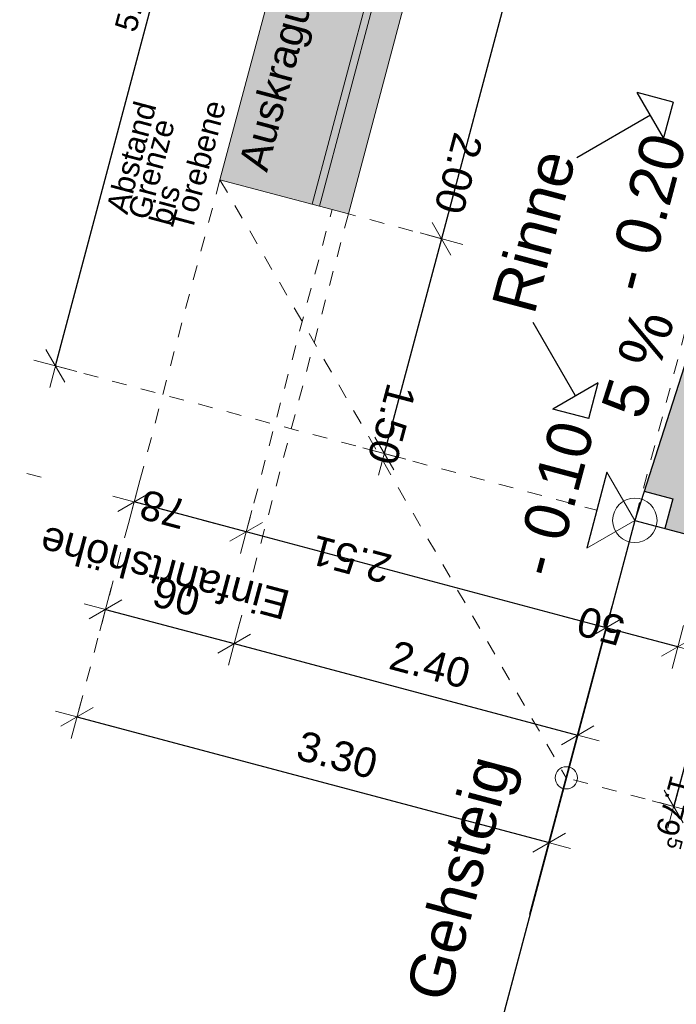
# Model space of a CAD drawing. Header units: metres. Extents: x 4462371 to 4462630, y 5328161 to 5328403.
# Tile 5 of 152: x 4462403.35 to 4462407.78, y 5328241.26 to 5328247.9. Entities that reach past the tile are written whole.
import ezdxf

# ---------------------------------------------------------------- set-up
doc = ezdxf.new("R2010")
doc.units = ezdxf.units.M
doc.header["$PDMODE"] = 65
doc.linetypes.add('AUSGEZOGEN', pattern=[0])
doc.linetypes.add('VERDECKT2_S2', pattern=[0.15, 0.1, -0.05])
doc.layers.add('BEBAUUNGSPLANGRENZEN_F', color=131, linetype='AUSGEZOGEN')
doc.layers.add('Maßlinie_Allgemein', color=7, linetype='AUSGEZOGEN', lineweight=13)
doc.layers.add('Standard', color=7, linetype='AUSGEZOGEN', lineweight=13)
doc.styles.add('ARIAL', font='ARIAL.TTF')
doc.dimstyles.new('_DIMSTYLE_12', dxfattribs={"dimtxt": 0.2, "dimasz": 0.3, "dimexe": 0, "dimexo": 0, "dimgap": 0.1, "dimtad": 2, "dimrnd": 0.01, "dimzin": 4, "dimdsep": 46, "dimtxsty": 'ARIAL', "dimblk1": 'ALL_ML_STRICH', "dimblk2": 'ALL_ML_STRICH', "dimsah": 1, "dimcen": 0, "dimclrd": 7, "dimclre": 7, "dimclrt": 7, "dimadec": 0, "dimazin": 0, "dimtfac": 1, "dimtdec": 0, "dimtix": 1, "dimtmove": 2, "dimatfit": 3, "dimfxl": 0, "dimtzin": 0, "dimlwd": 0, "dimlwe": 13, "dimarcsym": 0})
doc.dimstyles.new('_DIMSTYLE_14', dxfattribs={"dimtxt": 0.2, "dimasz": 0.3, "dimexe": 0, "dimexo": 0, "dimgap": 0.1, "dimtad": 2, "dimdec": 1, "dimlfac": 100, "dimrnd": 1, "dimzin": 4, "dimdsep": 46, "dimtxsty": 'ARIAL', "dimblk1": 'ALL_ML_STRICH', "dimblk2": 'ALL_ML_STRICH', "dimsah": 1, "dimcen": 0, "dimclrd": 7, "dimclre": 7, "dimclrt": 7, "dimadec": 0, "dimazin": 0, "dimtfac": 1, "dimtdec": 0, "dimtix": 1, "dimtmove": 2, "dimatfit": 3, "dimfxl": 0, "dimtvp": 1.2, "dimtzin": 0, "dimlwd": 0, "dimlwe": 13, "dimarcsym": 0})
doc.dimstyles.new('_DIMSTYLE_22', dxfattribs={"dimtxt": 0.2, "dimasz": 0.3, "dimexe": 0, "dimexo": 0, "dimgap": 0.1, "dimtad": 2, "dimdec": 1, "dimlfac": 100, "dimrnd": 1, "dimzin": 4, "dimdsep": 46, "dimtxsty": 'ARIAL', "dimblk1": 'ALL_ML_STRICH', "dimblk2": 'ALL_ML_STRICH', "dimsah": 1, "dimcen": 0, "dimclrd": 7, "dimclre": 7, "dimclrt": 7, "dimadec": 0, "dimazin": 0, "dimtfac": 1, "dimtdec": 0, "dimtix": 1, "dimtmove": 2, "dimatfit": 3, "dimfxl": 0, "dimtzin": 0, "dimlwd": 0, "dimlwe": 13, "dimarcsym": 0})
doc.dimstyles.new('_DIMSTYLE_23', dxfattribs={"dimtxt": 0.2, "dimasz": 0.3, "dimexe": 0, "dimexo": 0, "dimgap": 0.1, "dimtad": 2, "dimdec": 1, "dimlfac": 100, "dimrnd": 1, "dimzin": 4, "dimdsep": 46, "dimtxsty": 'ARIAL', "dimblk1": 'ALL_ML_STRICH', "dimblk2": 'ALL_ML_STRICH', "dimsah": 1, "dimcen": 0, "dimclrd": 7, "dimclre": 7, "dimclrt": 7, "dimadec": 0, "dimazin": 0, "dimtfac": 1, "dimtdec": 0, "dimtix": 1, "dimtmove": 2, "dimatfit": 3, "dimfxl": 0, "dimtzin": 0, "dimlwd": 0, "dimlwe": 13, "dimarcsym": 0})
doc.dimstyles.new('_DIMSTYLE_3', dxfattribs={"dimtxt": 0.2, "dimasz": 0.3, "dimexe": 0, "dimexo": 0, "dimgap": 0.1, "dimtad": 2, "dimrnd": 0.005, "dimzin": 4, "dimdsep": 46, "dimtxsty": 'ARIAL', "dimblk1": 'ALL_ML_STRICH', "dimblk2": 'ALL_ML_STRICH', "dimsah": 1, "dimcen": 0, "dimclrd": 7, "dimclre": 7, "dimclrt": 7, "dimadec": 0, "dimazin": 0, "dimtfac": 1, "dimtdec": 0, "dimtix": 1, "dimtmove": 2, "dimatfit": 3, "dimfxl": 0, "dimtzin": 0, "dimlwd": 0, "dimlwe": 13, "dimarcsym": 0})
doc.dimstyles.new('_DIMSTYLE_34', dxfattribs={"dimtxt": 0.15, "dimasz": 0.3, "dimexe": 0, "dimexo": 1e-06, "dimgap": 0.075, "dimtad": 2, "dimrnd": 0.005, "dimzin": 4, "dimdsep": 46, "dimtxsty": 'ARIAL', "dimblk1": 'ALL_ML_STRICH', "dimblk2": 'ALL_ML_STRICH', "dimsah": 1, "dimcen": 0, "dimse1": 1, "dimse2": 1, "dimclrd": 7, "dimclre": 7, "dimclrt": 7, "dimadec": 0, "dimazin": 0, "dimtfac": 1, "dimtdec": 0, "dimtix": 1, "dimtmove": 2, "dimatfit": 3, "dimfxl": 0, "dimtzin": 0, "dimlwd": 0, "dimlwe": 18, "dimarcsym": 0})
doc.dimstyles.new('_DIMSTYLE_35', dxfattribs={"dimtxt": 0.15, "dimasz": 0.3, "dimexe": 0, "dimexo": 1e-06, "dimgap": 0.075, "dimtad": 2, "dimdec": 3, "dimrnd": 0.005, "dimzin": 4, "dimdsep": 46, "dimtxsty": 'ARIAL', "dimblk1": 'ALL_ML_STRICH', "dimblk2": 'ALL_ML_STRICH', "dimsah": 1, "dimcen": 0, "dimse1": 1, "dimse2": 1, "dimclrd": 7, "dimclre": 7, "dimclrt": 7, "dimadec": 0, "dimazin": 0, "dimtfac": 1, "dimtdec": 0, "dimtix": 1, "dimtmove": 2, "dimatfit": 3, "dimfxl": 0, "dimtzin": 0, "dimlwd": 0, "dimlwe": 18, "dimarcsym": 0})

# ---------------------------------------------------------------- blocks, each defined once
blk = doc.blocks.new('ALL_ML_STRICH')
at = {"color": 0, "linetype": 'ByBlock', "lineweight": -2}
for p, q in [((0, -0.5), (0, 0.5)), ((-0.3, -0.3), (0.3, 0.3)), ((-1, 0), (0.5, 0))]:
    blk.add_line(p, q, dxfattribs=at)
blk = doc.blocks.new('*D288')
at = {"layer": 'DEFPOINTS', "color": 7, "linetype": 'AUSGEZOGEN', "lineweight": 13}
for p in [(4462408.1233, 5328246.4569), (4462407.5044, 5328244.5264), (4462413.4471, 5328242.9436)]:
    blk.add_point(p, dxfattribs=at)
at = {"layer": 'Maßlinie_Allgemein', "color": 7, "linetype": 'AUSGEZOGEN', "lineweight": -2}
for p, q in [((4462413.4471, 5328242.9436), (4462413.9682, 5328244.9002)), ((4462413.9682, 5328244.9002), (4462413.9682, 5328244.9002)), ((4462413.4471, 5328242.9436), (4462413.4471, 5328242.9436))]:
    blk.add_line(p, q, dxfattribs=at)
at = {"layer": 'Maßlinie_Allgemein', "color": 7, "linetype": 'AUSGEZOGEN', "lineweight": 13, "yscale": 0.3, "zscale": 0.3}
for p, xscale, rotation in [((4462413.9682, 5328244.9002), 0.2999999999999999, 75.08618457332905), ((4462413.4471, 5328242.9436), 0.3, 255.0861845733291)]:
    blk.add_blockref('ALL_ML_STRICH', p, dxfattribs=dict(at, xscale=xscale, rotation=rotation))
at = {"layer": 'Maßlinie_Allgemein', "color": 7, "linetype": 'AUSGEZOGEN', "lineweight": 13, "insert": (4462413.5151, 5328243.9892), "char_height": 0.2, "width": 0.8, "attachment_point": 5, "rotation": 75.08618, "style": 'ARIAL'}
blk.add_mtext('\\A1;{\\A1;{2.02\\H0.132000;\\S^ ;}}', dxfattribs=at)
blk = doc.blocks.new('*D307')
at = {"layer": 'DEFPOINTS', "color": 7, "linetype": 'AUSGEZOGEN', "lineweight": 13}
for p in [(4462404.704, 5328246.8245), (4462407.5044, 5328244.5264), (4462403.7389, 5328243.2009)]:
    blk.add_point(p, dxfattribs=at)
at = {"layer": 'Maßlinie_Allgemein', "color": 7, "linetype": 'AUSGEZOGEN', "lineweight": -2}
for p, q in [((4462403.7389, 5328243.2009), (4462403.7389, 5328243.2009)), ((4462403.7389, 5328243.2009), (4462406.9253, 5328242.3522)), ((4462406.9253, 5328242.3522), (4462406.9253, 5328242.3522))]:
    blk.add_line(p, q, dxfattribs=at)
at = {"layer": 'Maßlinie_Allgemein', "color": 7, "linetype": 'AUSGEZOGEN', "lineweight": 13, "xscale": 0.3, "yscale": 0.3, "zscale": 0.3}
for p, rotation in [((4462403.7389, 5328243.2009), 165.0861849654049), ((4462406.9253, 5328242.3522), 345.0861849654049)]:
    blk.add_blockref('ALL_ML_STRICH', p, dxfattribs=dict(at, rotation=rotation))
at = {"layer": 'Maßlinie_Allgemein', "color": 7, "linetype": 'AUSGEZOGEN', "lineweight": 13, "insert": (4462405.4954, 5328242.9437), "char_height": 0.2, "width": 0.8, "attachment_point": 5, "rotation": 345.08618, "style": 'ARIAL'}
blk.add_mtext('\\A1;{\\A1;{3.30\\H0.132000;\\S^ ;}}', dxfattribs=at)
blk = doc.blocks.new('*D308')
at = {"layer": 'DEFPOINTS', "color": 7, "linetype": 'AUSGEZOGEN', "lineweight": 13}
for p in [(4462404.704, 5328246.8245), (4462405.5713, 5328246.5936), (4462403.9319, 5328243.9256)]:
    blk.add_point(p, dxfattribs=at)
at = {"layer": 'Maßlinie_Allgemein', "color": 7, "linetype": 'AUSGEZOGEN', "lineweight": -2}
for p, q in [((4462403.9319, 5328243.9256), (4462403.9319, 5328243.9256)), ((4462403.9319, 5328243.9256), (4462404.7992, 5328243.6946)), ((4462404.7992, 5328243.6946), (4462404.7992, 5328243.6946))]:
    blk.add_line(p, q, dxfattribs=at)
at = {"layer": 'Maßlinie_Allgemein', "color": 7, "linetype": 'AUSGEZOGEN', "lineweight": 13, "xscale": 0.3, "yscale": 0.3, "zscale": 0.3}
for p, rotation in [((4462403.9319, 5328243.9256), 165.0861849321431), ((4462404.7992, 5328243.6946), 345.0861849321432)]:
    blk.add_blockref('ALL_ML_STRICH', p, dxfattribs=dict(at, rotation=rotation))
at = {"layer": 'Maßlinie_Allgemein', "color": 7, "linetype": 'AUSGEZOGEN', "lineweight": 13, "insert": (4462404.4095, 5328244.0089), "char_height": 0.2, "width": 0.8, "attachment_point": 5, "rotation": 345.08618, "style": 'ARIAL'}
blk.add_mtext('\\A1;{\\A1;{90\\H0.132000;\\S^ ;}}', dxfattribs=at)
blk = doc.blocks.new('*D309')
at = {"layer": 'DEFPOINTS', "color": 7, "linetype": 'AUSGEZOGEN', "lineweight": 13}
for p in [(4462405.5713, 5328246.5936), (4462407.5044, 5328244.5264), (4462404.7992, 5328243.6946)]:
    blk.add_point(p, dxfattribs=at)
at = {"layer": 'Maßlinie_Allgemein', "color": 7, "linetype": 'AUSGEZOGEN', "lineweight": -2}
for p, q in [((4462404.7992, 5328243.6946), (4462404.7992, 5328243.6946)), ((4462404.7992, 5328243.6946), (4462407.1183, 5328243.0769)), ((4462407.1183, 5328243.0769), (4462407.1183, 5328243.0769))]:
    blk.add_line(p, q, dxfattribs=at)
at = {"layer": 'Maßlinie_Allgemein', "color": 7, "linetype": 'AUSGEZOGEN', "lineweight": 13, "xscale": 0.3, "yscale": 0.3, "zscale": 0.3}
for p, rotation in [((4462404.7992, 5328243.6946), 165.0861849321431), ((4462407.1183, 5328243.0769), 345.0861849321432)]:
    blk.add_blockref('ALL_ML_STRICH', p, dxfattribs=dict(at, rotation=rotation))
at = {"layer": 'Maßlinie_Allgemein', "color": 7, "linetype": 'AUSGEZOGEN', "lineweight": 13, "insert": (4462406.122, 5328243.5528), "char_height": 0.2, "width": 0.8, "attachment_point": 5, "rotation": 345.08618, "style": 'ARIAL'}
blk.add_mtext('\\A1;{\\A1;{2.40\\H0.132000;\\S^ ;}}', dxfattribs=at)
blk = doc.blocks.new('*D310')
at = {"layer": 'DEFPOINTS', "color": 7, "linetype": 'AUSGEZOGEN', "lineweight": 13}
for p in [(4462407.9877, 5328244.3977), (4462407.7946, 5328243.673), (4462406.9896, 5328242.5938)]:
    blk.add_point(p, dxfattribs=at)
at = {"layer": 'Maßlinie_Allgemein', "color": 7, "linetype": 'AUSGEZOGEN', "lineweight": -2}
for p, q in [((4462406.7966, 5328241.869), (4462407.3113, 5328243.8017)), ((4462407.7946, 5328243.673), (4462407.3113, 5328243.8017)), ((4462407.7946, 5328243.673), (4462407.7946, 5328243.673))]:
    blk.add_line(p, q, dxfattribs=at)
at = {"layer": 'Maßlinie_Allgemein', "color": 7, "linetype": 'AUSGEZOGEN', "lineweight": 13, "xscale": 0.3, "yscale": 0.3, "zscale": 0.3}
for p, rotation in [((4462407.3113, 5328243.8017), 165.086185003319), ((4462407.7946, 5328243.673), 345.086185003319)]:
    blk.add_blockref('ALL_ML_STRICH', p, dxfattribs=dict(at, rotation=rotation))
at = {"layer": 'Maßlinie_Allgemein', "color": 7, "linetype": 'AUSGEZOGEN', "lineweight": 13, "insert": (4462407.2749, 5328243.8149), "char_height": 0.2, "width": 0.8, "attachment_point": 5, "rotation": 165.08619, "style": 'ARIAL'}
blk.add_mtext('\\A1;{\\A1;{50\\H0.132000;\\S^ ;}}', dxfattribs=at)
blk = doc.blocks.new('*D311')
at = {"layer": 'DEFPOINTS', "color": 7, "linetype": 'AUSGEZOGEN', "lineweight": 13}
for p in [(4462404.8814, 5328244.4488), (4462407.3113, 5328243.8017), (4462406.9896, 5328242.5938)]:
    blk.add_point(p, dxfattribs=at)
at = {"layer": 'Maßlinie_Allgemein', "color": 7, "linetype": 'AUSGEZOGEN', "lineweight": -2}
for p, q in [((4462404.8814, 5328244.4488), (4462404.8814, 5328244.4488)), ((4462407.3113, 5328243.8017), (4462404.8814, 5328244.4488)), ((4462406.7966, 5328241.869), (4462407.3113, 5328243.8017))]:
    blk.add_line(p, q, dxfattribs=at)
at = {"layer": 'Maßlinie_Allgemein', "color": 7, "linetype": 'AUSGEZOGEN', "lineweight": 13, "xscale": 0.3, "yscale": 0.3, "zscale": 0.3}
for p, rotation in [((4462404.8814, 5328244.4488), 165.086185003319), ((4462407.3113, 5328243.8017), 345.086185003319)]:
    blk.add_blockref('ALL_ML_STRICH', p, dxfattribs=dict(at, rotation=rotation))
at = {"layer": 'Maßlinie_Allgemein', "color": 7, "linetype": 'AUSGEZOGEN', "lineweight": 13, "insert": (4462405.1377, 5328243.8529), "char_height": 0.2, "width": 0.01, "attachment_point": 1, "rotation": 165.08619, "line_spacing_factor": 0.60241, "style": 'ARIAL'}
blk.add_mtext('Einfahrtshöhe', dxfattribs=at)
at = {"layer": 'Maßlinie_Allgemein', "color": 7, "linetype": 'AUSGEZOGEN', "lineweight": 13, "insert": (4462405.5887, 5328244.264), "char_height": 0.2, "width": 0.8, "attachment_point": 5, "rotation": 165.08619, "style": 'ARIAL'}
blk.add_mtext('\\A1;{\\A1;{2.51\\H0.132000;\\S^ ;}}', dxfattribs=at)
blk = doc.blocks.new('*D312')
at = {"layer": 'DEFPOINTS', "color": 7, "linetype": 'AUSGEZOGEN', "lineweight": 13}
for p in [(4462404.704, 5328246.8245), (4462404.8814, 5328244.4488), (4462404.8814, 5328244.4488)]:
    blk.add_point(p, dxfattribs=at)
at = {"layer": 'Maßlinie_Allgemein', "color": 7, "linetype": 'AUSGEZOGEN', "lineweight": -2}
for p, q in [((4462404.125, 5328244.6503), (4462404.125, 5328244.6503)), ((4462404.8814, 5328244.4488), (4462404.125, 5328244.6503)), ((4462404.8814, 5328244.4488), (4462404.8814, 5328244.4488))]:
    blk.add_line(p, q, dxfattribs=at)
at = {"layer": 'Maßlinie_Allgemein', "color": 7, "linetype": 'AUSGEZOGEN', "lineweight": 13, "xscale": 0.3, "yscale": 0.3, "zscale": 0.3}
for p, rotation in [((4462404.125, 5328244.6503), 165.086185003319), ((4462404.8814, 5328244.4488), 345.086185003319)]:
    blk.add_blockref('ALL_ML_STRICH', p, dxfattribs=dict(at, rotation=rotation))
at = {"layer": 'Maßlinie_Allgemein', "color": 7, "linetype": 'AUSGEZOGEN', "lineweight": 13, "insert": (4462404.3212, 5328244.6016), "char_height": 0.2, "width": 0.8, "attachment_point": 5, "rotation": 165.08619, "style": 'ARIAL'}
blk.add_mtext('\\A1;{\\A1;{78\\H0.132000;\\S^ ;}}', dxfattribs=at)
blk = doc.blocks.new('*D313')
at = {"layer": 'DEFPOINTS', "color": 7, "linetype": 'AUSGEZOGEN', "lineweight": 13}
for p in [(4462402.3655, 5328265.4083), (4462394.3906, 5328248.0191), (4462398.9524, 5328246.8041)]:
    blk.add_point(p, dxfattribs=at)
at = {"layer": 'Maßlinie_Allgemein', "color": 7, "linetype": 'AUSGEZOGEN', "lineweight": -2}
for p, q in [((4462398.9524, 5328246.8041), (4462403.8052, 5328265.0249)), ((4462403.8052, 5328265.0249), (4462403.8052, 5328265.0249)), ((4462398.9524, 5328246.8041), (4462398.9524, 5328246.8041))]:
    blk.add_line(p, q, dxfattribs=at)
at = {"layer": 'Maßlinie_Allgemein', "color": 7, "linetype": 'AUSGEZOGEN', "lineweight": 13, "xscale": 0.3, "yscale": 0.3, "zscale": 0.3}
for p, rotation in [((4462403.8052, 5328265.0249), 75.08618480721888), ((4462398.9524, 5328246.8041), 255.0861848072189)]:
    blk.add_blockref('ALL_ML_STRICH', p, dxfattribs=dict(at, rotation=rotation))
at = {"layer": 'Maßlinie_Allgemein', "color": 7, "linetype": 'AUSGEZOGEN', "lineweight": 13, "insert": (4462401.184, 5328255.9734), "char_height": 0.2, "width": 1, "attachment_point": 5, "rotation": 75.08618, "style": 'ARIAL'}
blk.add_mtext('\\A1;{\\A1;{18.86\\H0.132000;\\S^ ;}}', dxfattribs=at)
blk = doc.blocks.new('*D331')
at = {"layer": 'DEFPOINTS', "color": 7, "linetype": 'AUSGEZOGEN', "lineweight": 13}
for p in [(4462406.7141, 5328248.3589), (4462407.3422, 5328248.1916), (4462405.5713, 5328246.5936)]:
    blk.add_point(p, dxfattribs=at)
at = {"layer": 'Maßlinie_Allgemein', "color": 7, "linetype": 'AUSGEZOGEN', "lineweight": -2}
for p, q in [((4462406.7141, 5328248.3589), (4462406.1994, 5328246.4263)), ((4462406.7141, 5328248.3589), (4462406.7141, 5328248.3589)), ((4462406.1994, 5328246.4263), (4462406.1994, 5328246.4263))]:
    blk.add_line(p, q, dxfattribs=at)
at = {"layer": 'Maßlinie_Allgemein', "color": 7, "linetype": 'AUSGEZOGEN', "lineweight": 13, "xscale": 0.3, "yscale": 0.3, "zscale": 0.3}
for p, rotation in [((4462406.7141, 5328248.3589), 75.08618496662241), ((4462406.1994, 5328246.4263), 255.0861849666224)]:
    blk.add_blockref('ALL_ML_STRICH', p, dxfattribs=dict(at, rotation=rotation))
at = {"layer": 'Maßlinie_Allgemein', "color": 7, "linetype": 'AUSGEZOGEN', "lineweight": 13, "insert": (4462406.3131, 5328246.8666), "char_height": 0.2, "width": 0.8, "attachment_point": 5, "rotation": 255.08618, "style": 'ARIAL'}
blk.add_mtext('\\A1;{\\A1;{2.00\\H0.132000;\\S^ ;}}', dxfattribs=at)
blk = doc.blocks.new('*D332')
at = {"layer": 'DEFPOINTS', "color": 7, "linetype": 'AUSGEZOGEN', "lineweight": 13}
for p in [(4462405.5713, 5328246.5936), (4462406.1994, 5328246.4263), (4462407.3111, 5328244.5779)]:
    blk.add_point(p, dxfattribs=at)
at = {"layer": 'Maßlinie_Allgemein', "color": 7, "linetype": 'AUSGEZOGEN', "lineweight": -2}
for p, q in [((4462406.1994, 5328246.4263), (4462405.8133, 5328244.9768)), ((4462406.1994, 5328246.4263), (4462406.1994, 5328246.4263)), ((4462405.8133, 5328244.9768), (4462405.8133, 5328244.9768))]:
    blk.add_line(p, q, dxfattribs=at)
at = {"layer": 'Maßlinie_Allgemein', "color": 7, "linetype": 'AUSGEZOGEN', "lineweight": 13, "xscale": 0.3, "yscale": 0.3, "zscale": 0.3}
for p, rotation in [((4462406.1994, 5328246.4263), 75.08618496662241), ((4462405.8133, 5328244.9768), 255.0861849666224)]:
    blk.add_blockref('ALL_ML_STRICH', p, dxfattribs=dict(at, rotation=rotation))
at = {"layer": 'Maßlinie_Allgemein', "color": 7, "linetype": 'AUSGEZOGEN', "lineweight": 13, "insert": (4462405.8627, 5328245.1756), "char_height": 0.2, "width": 0.8, "attachment_point": 5, "rotation": 255.08618, "style": 'ARIAL'}
blk.add_mtext('\\A1;{\\A1;{1.50\\H0.132000;\\S^ ;}}', dxfattribs=at)
blk = doc.blocks.new('*D385')
at = {"layer": 'DEFPOINTS', "color": 7, "linetype": 'AUSGEZOGEN', "lineweight": 13}
for p in [(4462408.6273, 5328247.8493), (4462407.7076, 5328244.4723), (4462415.6213, 5328242.3646)]:
    blk.add_point(p, dxfattribs=at)
at = {"layer": 'Maßlinie_Allgemein', "color": 7, "linetype": 'AUSGEZOGEN', "lineweight": -2}
for p, q in [((4462415.6213, 5328242.3646), (4462416.5221, 5328245.7467)), ((4462416.5221, 5328245.7467), (4462416.5221, 5328245.7467)), ((4462415.6213, 5328242.3646), (4462415.6213, 5328242.3646))]:
    blk.add_line(p, q, dxfattribs=at)
at = {"layer": 'Maßlinie_Allgemein', "color": 7, "linetype": 'AUSGEZOGEN', "lineweight": 13, "xscale": 0.3, "yscale": 0.3, "zscale": 0.3}
for p, rotation in [((4462416.5221, 5328245.7467), 75.08618496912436), ((4462415.6213, 5328242.3646), 255.0861849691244)]:
    blk.add_blockref('ALL_ML_STRICH', p, dxfattribs=dict(at, rotation=rotation))
at = {"layer": 'Maßlinie_Allgemein', "color": 7, "linetype": 'AUSGEZOGEN', "lineweight": 13, "insert": (4462415.8788, 5328244.1223), "char_height": 0.2, "width": 0.8, "attachment_point": 5, "rotation": 75.08618, "style": 'ARIAL'}
blk.add_mtext('\\A1;{\\A1;{3.50\\H0.132000;\\S^ ;}}', dxfattribs=at)
blk = doc.blocks.new('*D389')
at = {"layer": 'DEFPOINTS', "color": 7, "linetype": 'AUSGEZOGEN', "lineweight": 13}
for p in [(4462408.6273, 5328247.8493), (4462407.5044, 5328244.5264), (4462416.346, 5328242.1715)]:
    blk.add_point(p, dxfattribs=at)
at = {"layer": 'Maßlinie_Allgemein', "color": 7, "linetype": 'AUSGEZOGEN', "lineweight": -2}
for p, q in [((4462416.346, 5328242.1715), (4462417.2468, 5328245.5536)), ((4462417.2468, 5328245.5536), (4462417.2468, 5328245.5536)), ((4462416.346, 5328242.1715), (4462416.346, 5328242.1715))]:
    blk.add_line(p, q, dxfattribs=at)
at = {"layer": 'Maßlinie_Allgemein', "color": 7, "linetype": 'AUSGEZOGEN', "lineweight": 13, "xscale": 0.3, "yscale": 0.3, "zscale": 0.3}
for p, rotation in [((4462417.2468, 5328245.5536), 75.08618496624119), ((4462416.346, 5328242.1715), 255.0861849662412)]:
    blk.add_blockref('ALL_ML_STRICH', p, dxfattribs=dict(at, rotation=rotation))
at = {"layer": 'Maßlinie_Allgemein', "color": 7, "linetype": 'AUSGEZOGEN', "lineweight": 13, "insert": (4462416.6035, 5328243.9293), "char_height": 0.2, "width": 0.8, "attachment_point": 5, "rotation": 75.08618, "style": 'ARIAL'}
blk.add_mtext('\\A1;{\\A1;{3.50\\H0.132000;\\S^ ;}}', dxfattribs=at)
blk = doc.blocks.new('*D664')
at = {"layer": 'DEFPOINTS', "color": 7, "linetype": 'AUSGEZOGEN', "lineweight": 13}
for p in [(4462408.6273, 5328247.8493), (4462407.5044, 5328244.5264), (4462414.1718, 5328242.7506)]:
    blk.add_point(p, dxfattribs=at)
at = {"layer": 'Maßlinie_Allgemein', "color": 7, "linetype": 'AUSGEZOGEN', "lineweight": -2}
for p, q in [((4462414.1718, 5328242.7506), (4462415.0726, 5328246.1327)), ((4462415.0726, 5328246.1327), (4462415.0726, 5328246.1327)), ((4462414.1718, 5328242.7506), (4462414.1718, 5328242.7506))]:
    blk.add_line(p, q, dxfattribs=at)
at = {"layer": 'Maßlinie_Allgemein', "color": 7, "linetype": 'AUSGEZOGEN', "lineweight": 13, "xscale": 0.3, "yscale": 0.3, "zscale": 0.3}
for p, rotation in [((4462415.0726, 5328246.1327), 75.08618456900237), ((4462414.1718, 5328242.7506), 255.0861845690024)]:
    blk.add_blockref('ALL_ML_STRICH', p, dxfattribs=dict(at, rotation=rotation))
at = {"layer": 'Maßlinie_Allgemein', "color": 7, "linetype": 'AUSGEZOGEN', "lineweight": 13, "insert": (4462414.4293, 5328244.5083), "char_height": 0.2, "width": 0.8, "attachment_point": 5, "rotation": 75.08618, "style": 'ARIAL'}
blk.add_mtext('\\A1;{\\A1;{3.50\\H0.132000;\\S^ ;}}', dxfattribs=at)
blk = doc.blocks.new('*D760')
at = {"layer": 'BEBAUUNGSPLANGRENZEN_F', "color": 7, "linetype": 'AUSGEZOGEN', "lineweight": -2}
blk.add_line((4462403.5933, 5328245.5681), (4462404.8801, 5328250.3997), dxfattribs=at)
at = {"layer": 'DEFPOINTS', "color": 7, "linetype": 'AUSGEZOGEN', "lineweight": 18}
for p in [(4462406.472, 5328249.9757), (4462403.5933, 5328245.5681), (4462407.5044, 5328244.5264)]:
    blk.add_point(p, dxfattribs=at)
at = {"layer": 'BEBAUUNGSPLANGRENZEN_F', "color": 7, "linetype": 'AUSGEZOGEN', "lineweight": 18, "yscale": 0.3, "zscale": 0.3}
for p, xscale, rotation in [((4462404.8801, 5328250.3997), 0.2999999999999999, 75.08618508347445), ((4462403.5933, 5328245.5681), 0.3, 255.0861850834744)]:
    blk.add_blockref('ALL_ML_STRICH', p, dxfattribs=dict(at, xscale=xscale, rotation=rotation))
at = {"layer": 'BEBAUUNGSPLANGRENZEN_F', "color": 7, "linetype": 'AUSGEZOGEN', "lineweight": 18, "insert": (4462404.1163, 5328248.0274), "char_height": 0.15, "width": 0.6, "attachment_point": 5, "rotation": 75.08619, "style": 'ARIAL'}
blk.add_mtext('\\A1;{\\A1;{5.00\\H0.099000;\\S^ ;}}', dxfattribs=at)
at = {"layer": 'BEBAUUNGSPLANGRENZEN_F', "color": 7, "linetype": 'AUSGEZOGEN', "lineweight": 18, "insert": (4462403.9338, 5328246.6225), "char_height": 0.15, "width": 0.0075, "attachment_point": 1, "rotation": 75.08619, "line_spacing_factor": 0.60241, "style": 'ARIAL'}
blk.add_mtext('Abstand Grenze bis Torebene', dxfattribs=at)
blk = doc.blocks.new('*D761')
at = {"layer": 'BEBAUUNGSPLANGRENZEN_F', "color": 7, "linetype": 'AUSGEZOGEN', "lineweight": -2}
blk.add_line((4462408.2291, 5328244.3334), (4462407.7665, 5328242.5965), dxfattribs=at)
at = {"layer": 'DEFPOINTS', "color": 7, "linetype": 'AUSGEZOGEN', "lineweight": 18}
for p in [(4462406.7796, 5328244.7194), (4462408.2291, 5328244.3334), (4462407.0418, 5328242.7895)]:
    blk.add_point(p, dxfattribs=at)
at = {"layer": 'BEBAUUNGSPLANGRENZEN_F', "color": 7, "linetype": 'AUSGEZOGEN', "lineweight": 18, "yscale": 0.3, "zscale": 0.3}
for p, xscale, rotation in [((4462408.2291, 5328244.3334), 0.3, 75.08618497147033), ((4462407.7665, 5328242.5965), 0.2999999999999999, 255.0861849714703)]:
    blk.add_blockref('ALL_ML_STRICH', p, dxfattribs=dict(at, xscale=xscale, rotation=rotation))
at = {"layer": 'BEBAUUNGSPLANGRENZEN_F', "color": 7, "linetype": 'AUSGEZOGEN', "lineweight": 18, "insert": (4462407.779, 5328242.5563), "char_height": 0.15, "width": 0.75, "attachment_point": 5, "rotation": 255.08618, "style": 'ARIAL'}
blk.add_mtext('\\A1;{\\A1;{1.79\\H0.099000;\\S5^ ;}}', dxfattribs=at)

msp = doc.modelspace()

# ---------------------------------------------------------------- hatches: boundary and pattern name
at = {"layer": 'Standard', "linetype": 'AUSGEZOGEN', "lineweight": 18}
for color, points in [(255, [(4462410.58031, 5328266.3871), (4462409.54018, 5328264.98248), (4462404.70403, 5328246.82453), (4462405.32595, 5328246.65889)]), (254, [(4462410.62937, 5328266.37403), (4462410.58031, 5328266.3871), (4462405.32595, 5328246.65889), (4462405.37501, 5328246.64583)]), (255, [(4462405.57125, 5328246.59356), (4462410.82562, 5328266.32177), (4462410.62937, 5328266.37403), (4462405.37501, 5328246.64583)]), (254, [(4462407.7076, 5328244.47228), (4462407.98767, 5328244.39769), (4462408.60661, 5328246.32822), (4462408.1233, 5328246.45694), (4462407.56747, 5328244.72325), (4462407.76073, 5328244.67178)])]:
    msp.add_hatch(color=color, dxfattribs=at).paths.add_polyline_path(points)

# ---------------------------------------------------------------- linework, layer by layer
at = {"layer": 'Standard', "color": 7, "linetype": 'AUSGEZOGEN', "lineweight": 13}
for p, q in [((4462405.32595, 5328246.65889), (4462410.58031, 5328266.3871)), ((4462405.37501, 5328246.64583), (4462410.62937, 5328266.37403)), ((4462403.40023, 5328244.84335), (4462403.49686, 5328244.81761)), ((4462407.50436, 5328244.52641), (4462407.31637, 5328244.85089)), ((4462407.50436, 5328244.52641), (4462407.17988, 5328244.33842))]:
    msp.add_line(p, q, dxfattribs=at)
at = {"layer": 'Standard', "color": 7, "linetype": 'AUSGEZOGEN', "lineweight": 18}
for p, q in [((4462405.57125, 5328246.59356), (4462410.82562, 5328266.32177)), ((4462404.70403, 5328246.82453), (4462409.54018, 5328264.98248)), ((4462404.70403, 5328246.82453), (4462405.57125, 5328246.59356))]:
    msp.add_line(p, q, dxfattribs=at)
at = {"layer": 'Standard', "color": 7, "linetype": 'AUSGEZOGEN', "lineweight": 25}
for p, q in [((4462407.76201, 5328247.34804), (4462407.52043, 5328247.41238)), ((4462407.69767, 5328247.10646), (4462407.52043, 5328247.41238)), ((4462407.76201, 5328247.34804), (4462407.69767, 5328247.10646)), ((4462407.60905, 5328247.25942), (4462407.11306, 5328246.97206)), ((4462408.1233, 5328246.45694), (4462407.50436, 5328244.52641)), ((4462407.10465, 5328245.36558), (4462406.81729, 5328245.86157)), ((4462407.25761, 5328245.45419), (4462406.95169, 5328245.27696)), ((4462407.19327, 5328245.21262), (4462407.25761, 5328245.45419)), ((4462407.19327, 5328245.21262), (4462406.95169, 5328245.27696)), ((4462407.31637, 5328244.85089), (4462407.17988, 5328244.33842)), ((4462407.56747, 5328244.72325), (4462407.76073, 5328244.67178)), ((4462407.76073, 5328244.67178), (4462407.7076, 5328244.47228)), ((4462407.50436, 5328244.52641), (4462405.9887, 5328238.83565)), ((4462407.50436, 5328244.52641), (4462407.98767, 5328244.39769))]:
    msp.add_line(p, q, dxfattribs=at)
at = {"layer": 'Standard', "color": 7, "linetype": 'VERDECKT2_S2', "lineweight": 18}
for p, q in [((4462404.70403, 5328246.82453), (4462403.73891, 5328243.20085)), ((4462405.57125, 5328246.59356), (4462404.79916, 5328243.69462)), ((4462404.88143, 5328244.44885), (4462405.4605, 5328246.62306)), ((4462406.19936, 5328246.42627), (4462405.57125, 5328246.59356)), ((4462407.99942, 5328246.38517), (4462407.50436, 5328244.52641)), ((4462405.81331, 5328244.9768), (4462403.59325, 5328245.56809)), ((4462405.81331, 5328244.9768), (4462407.24813, 5328244.59465))]:
    msp.add_line(p, q, dxfattribs=at)
at = {"layer": 'Standard', "color": 7, "linetype": 'VERDECKT2_S2', "lineweight": 13}
for p in [(4462404.70403, 5328246.82453), (4462407.76649, 5328242.59648)]:
    msp.add_line(p, (4462407.04176, 5328242.78951), dxfattribs=at)
at = {"layer": 'Standard', "color": 7, "linetype": 'AUSGEZOGEN', "lineweight": 18}
msp.add_circle((4462407.50436, 5328244.52641), 0.15, dxfattribs=at)
at = {"layer": 'Standard', "color": 7, "linetype": 'AUSGEZOGEN', "lineweight": 13}
msp.add_circle((4462407.04176, 5328242.78951), 0.075, dxfattribs=at)

# ---------------------------------------------------------------- texts
at = {"layer": 'Standard', "color": 7, "linetype": 'AUSGEZOGEN', "lineweight": 18, "style": 'ARIAL'}
for s, insert, char_height, width, attachment_point, rotation in [('\\W1.00;Auskragung', (4462405.07935, 5328246.8538), 0.2, 1.6004958, 7, 75.086185), ('\\W1.00;-\\~0.20', (4462407.72212, 5328246.56379), 0.3, 1.2249721, 8, 75.086185), ('\\W1.01;Rinne', (4462407.11306, 5328246.97206), 0.3, 1.2559151, 9, 75.086185), ('{\\fArial|i0|b0;\\H0.300000;\\W1.000000;\\C7;5 %}\\P', (4462407.67124, 5328245.53726), 0.3, 0.8747934, 8, 72.158096), ('\\W0.98;-\\~0.10', (4462407.10318, 5328244.63326), 0.3, 1.2218178, 8, 75.086185), ('\\W1.00;Gehsteig', (4462405.95478, 5328241.34099), 0.3, 1.8354196, 1, 75.086185)]:
    msp.add_mtext(s, dxfattribs=dict(at, insert=insert, char_height=char_height, width=width, attachment_point=attachment_point, rotation=rotation))

# ---------------------------------------------------------------- dimensions: what is measured, and where the dimension line sits
at = {"layer": 'BEBAUUNGSPLANGRENZEN_F', "color": 7, "linetype": 'AUSGEZOGEN', "lineweight": 18}
dim = msp.add_linear_dim(base=(4462404.88008, 5328250.39966), p1=(4462407.50436, 5328244.52641), p2=(4462406.47203, 5328249.97566), angle=75.086185, text='<>\\XAbstand Grenze bis Torebene', dimstyle='_DIMSTYLE_34', override={"dimpost": '<>', "dimclrd": 7, "dimclre": 7, "dimclrt": 7, "dimlwd": 0, "dimlwe": 18}, dxfattribs=at)
dim.commit()
dim.dimension.update_dxf_attribs({"geometry": '*D760', "text_midpoint": (4462404.11626, 5328248.02742), "dimtype": 160})
dim = msp.add_linear_dim(base=(4462407.76649, 5328242.59648), p1=(4462406.77962, 5328244.71943), p2=(4462407.04176, 5328242.78951), angle=255.086185, dimstyle='_DIMSTYLE_35', override={"dimpost": '<>', "dimclrd": 7, "dimclre": 7, "dimclrt": 7, "dimlwd": 0, "dimlwe": 18}, dxfattribs=at)
dim.commit()
dim.dimension.update_dxf_attribs({"geometry": '*D761', "text_midpoint": (4462407.77902, 5328242.55633), "dimtype": 160})
at = {"layer": 'Maßlinie_Allgemein', "color": 7, "linetype": 'AUSGEZOGEN', "lineweight": 13}
for base, p1, p2, angle, dimstyle, picture, middle in [((4462403.80525, 5328265.02488), (4462398.95237, 5328246.80413), (4462403.80525, 5328265.02488), 75.086185, '_DIMSTYLE_12', '*D313', (4462401.18401, 5328255.97345)), ((4462406.19936, 5328246.42627), (4462406.71409, 5328248.3589), (4462406.19936, 5328246.42627), 255.086185, '_DIMSTYLE_12', '*D331', (4462406.31311, 5328246.86662)), ((4462417.24681, 5328245.55364), (4462416.34603, 5328242.17154), (4462417.24681, 5328245.55364), 75.086185, '_DIMSTYLE_3', '*D389', (4462416.60353, 5328243.92927)), ((4462415.0726, 5328246.13271), (4462414.17182, 5328242.75061), (4462415.0726, 5328246.13271), 75.086185, '_DIMSTYLE_3', '*D664', (4462414.42932, 5328244.50834)), ((4462416.52207, 5328245.74666), (4462415.62129, 5328242.36457), (4462416.52207, 5328245.74666), 75.086185, '_DIMSTYLE_3', '*D385', (4462415.8788, 5328244.12229)), ((4462406.92529, 5328242.3522), (4462403.73891, 5328243.20085), (4462406.92529, 5328242.3522), 345.086185, '_DIMSTYLE_12', '*D307', (4462405.49541, 5328242.94368)), ((4462404.79916, 5328243.69462), (4462403.93194, 5328243.92559), (4462404.79916, 5328243.69462), 345.086185, '_DIMSTYLE_22', '*D308', (4462404.40949, 5328244.0089)), ((4462404.12496, 5328244.65033), (4462404.88143, 5328244.44885), (4462404.12496, 5328244.65033), 165.086185, '_DIMSTYLE_23', '*D312', (4462404.3212, 5328244.60159)), ((4462407.11831, 5328243.07694), (4462404.79916, 5328243.69462), (4462407.11831, 5328243.07694), 345.086185, '_DIMSTYLE_12', '*D309', (4462406.12201, 5328243.55279)), ((4462405.81331, 5328244.9768), (4462406.19936, 5328246.42627), (4462405.81331, 5328244.9768), 255.086185, '_DIMSTYLE_12', '*D332', (4462405.86272, 5328245.17557)), ((4462413.9682, 5328244.90023), (4462413.44708, 5328242.94364), (4462413.9682, 5328244.90023), 75.086185, '_DIMSTYLE_12', '*D288', (4462413.51506, 5328243.98923)), ((4462407.31133, 5328243.80167), (4462407.79464, 5328243.67295), (4462406.7966, 5328241.86905), 165.086185, '_DIMSTYLE_14', '*D310', (4462407.27489, 5328243.81491))]:
    dim = msp.add_linear_dim(base=base, p1=p1, p2=p2, angle=angle, dimstyle=dimstyle, override={"dimpost": '<>', "dimclrd": 7, "dimclre": 7, "dimclrt": 7, "dimlwd": 0, "dimlwe": 13}, dxfattribs=at)
    dim.commit()
    dim.dimension.update_dxf_attribs({"geometry": picture, "text_midpoint": middle, "dimtype": 160})
dim = msp.add_linear_dim(base=(4462404.88143, 5328244.44885), p1=(4462406.7966, 5328241.86905), p2=(4462404.88143, 5328244.44885), angle=165.086185, text='<>\\XEinfahrtshöhe', dimstyle='_DIMSTYLE_12', override={"dimpost": '<>', "dimclrd": 7, "dimclre": 7, "dimclrt": 7, "dimlwd": 0, "dimlwe": 13}, dxfattribs=at)
dim.commit()
dim.dimension.update_dxf_attribs({"geometry": '*D311', "text_midpoint": (4462405.58874, 5328244.264), "dimtype": 160})

doc.saveas('drawing.dxf')
